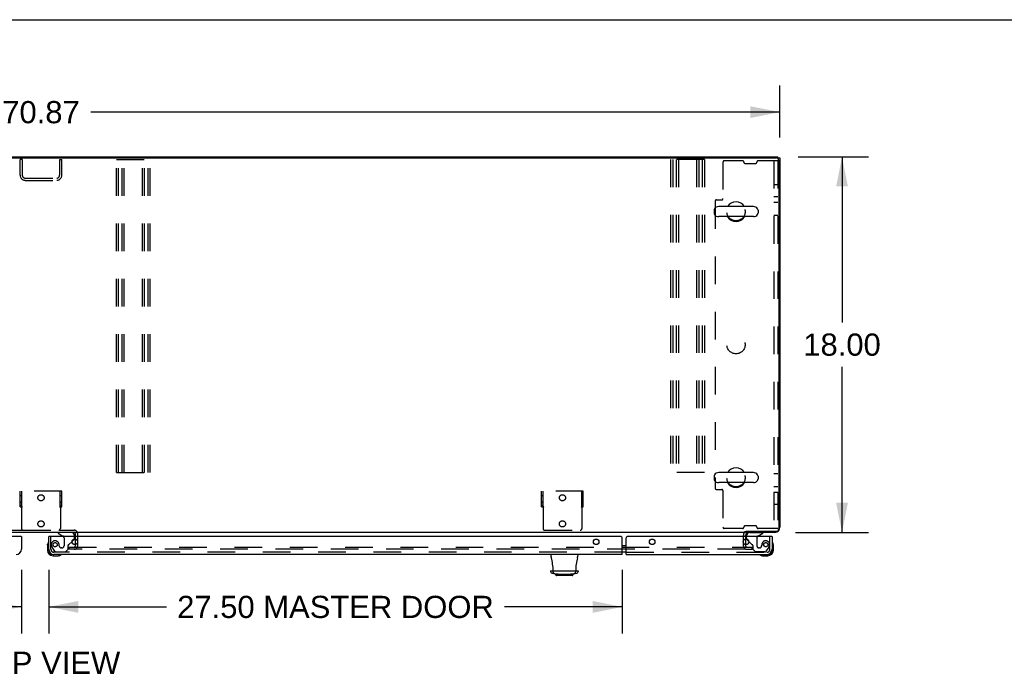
# Model space of a CAD drawing. Header units: inches. Extents: x 0 to 241, y 0 to 156.
# Tile 51 of 70: x 82 to 129, y 125 to 156. Entities that reach past the tile are written whole.
import ezdxf

# ---------------------------------------------------------------- set-up
doc = ezdxf.new("R2010")
doc.units = ezdxf.units.IN
doc.header["$LTSCALE"] = 13.251942
doc.header["$MEASUREMENT"] = 0
doc.linetypes.add('HIDDEN', pattern=[0.2, 0.1, -0.1])
doc.layers.get('0').update_dxf_attribs({"linetype": 'CONTINUOUS'})
for name, color, linetype in [('DEFAULT_2', 8, 'HIDDEN'), ('DIMENSIONS', 7, 'CONTINUOUS'), ('LEFT_DOOR_ASSEMBLY', 7, 'CONTINUOUS'), ('MASTER_DOOR_ASSEMBLY', 7, 'CONTINUOUS'), ('SLAVE_DOOR_ASSEMBLY', 7, 'CONTINUOUS')]:
    doc.layers.add(name, color=color, linetype=linetype)
doc.styles.get("Standard").update_dxf_attribs({"font": 'arial.ttf'})
doc.dimstyles.new('DIMSTYLE_1', dxfattribs={"dimtxt": 1.06299, "dimasz": 1.41732, "dimexe": 0.09, "dimexo": 0.07, "dimgap": 0.0375, "dimtad": 0, "dimtih": 1, "dimtoh": 1, "dimzin": 4, "dimdsep": 46, "dimtxsty": 'Standard', "dimblk": '_FILLED', "dimblk1": '_FILLED', "dimblk2": '_FILLED', "dimcen": 0.09, "dimazin": 1, "dimtfac": 1, "dimtdec": 3, "dimtofl": 0, "dimtmove": 0, "dimatfit": 3, "dimldrblk": '_FILLED', "dimfxl": 0, "dimtolj": 1, "dimtzin": 4, "dimarcsym": 0})

# ---------------------------------------------------------------- blocks, each defined once
blk = doc.blocks.new('_FILLED')
at = {"color": 0, "linetype": 'ByBlock'}
blk.add_solid([(0, 0), (-1, 0.2), (-1, -0.2)], dxfattribs=at)
blk = doc.blocks.new('*D1')
at = {"layer": 'DIMENSIONS', "color": 2, "linetype": 'Continuous'}
for p, q in [((47.215, 150.256), (47.215, 152.749)), ((118.081, 150.256), (118.081, 152.749)), ((47.215, 151.474), (80.259, 151.474)), ((118.081, 151.474), (85.036, 151.474))]:
    blk.add_line(p, q, dxfattribs=at)
at = {"layer": 'DIMENSIONS', "color": 2, "linetype": 'Continuous', "xscale": 1.41732, "yscale": 1.41732, "zscale": 1.41732, "rotation": 180}
blk.add_blockref('_FILLED', (47.215, 151.474), dxfattribs=at)
at = {"layer": 'DIMENSIONS', "color": 2, "linetype": 'Continuous', "xscale": 1.41732, "yscale": 1.41732, "zscale": 1.41732}
blk.add_blockref('_FILLED', (118.081, 151.474), dxfattribs=at)
at = {"layer": 'DIMENSIONS', "color": 2, "linetype": 'Continuous', "insert": (82.648, 152.005), "char_height": 1.063, "width": 3.71454, "attachment_point": 2, "line_spacing_factor": 0.9}
blk.add_mtext('70.87', dxfattribs=at)
blk = doc.blocks.new('*D2')
at = {"layer": 'DIMENSIONS', "color": 2, "linetype": 'Continuous'}
for p, q in [((118.954, 149.33), (122.335, 149.33)), ((121.06, 149.33), (121.06, 141.393)), ((121.06, 131.33), (121.06, 139.267)), ((118.826, 131.33), (122.335, 131.33))]:
    blk.add_line(p, q, dxfattribs=at)
at = {"layer": 'DIMENSIONS', "color": 2, "linetype": 'Continuous', "xscale": 1.41732, "yscale": 1.41732, "zscale": 1.41732}
for p, rotation in [((121.06, 149.33), 90), ((121.06, 131.33), 270)]:
    blk.add_blockref('_FILLED', p, dxfattribs=dict(at, rotation=rotation))
at = {"layer": 'DIMENSIONS', "color": 2, "linetype": 'Continuous', "insert": (121.06, 140.862), "char_height": 1.063, "width": 3.71454, "attachment_point": 2, "line_spacing_factor": 0.9}
blk.add_mtext('18.00', dxfattribs=at)
blk = doc.blocks.new('*D21')
at = {"layer": 'DIMENSIONS', "color": 2, "linetype": 'Continuous'}
for p, q in [((83.023, 129.527), (83.023, 126.482)), ((110.518, 129.527), (110.518, 126.482)), ((83.023, 127.758), (88.66, 127.758)), ((110.518, 127.758), (104.881, 127.758))]:
    blk.add_line(p, q, dxfattribs=at)
at = {"layer": 'DIMENSIONS', "color": 2, "linetype": 'Continuous', "xscale": 1.41732, "yscale": 1.41732, "zscale": 1.41732, "rotation": 180}
blk.add_blockref('_FILLED', (83.023, 127.758), dxfattribs=at)
at = {"layer": 'DIMENSIONS', "color": 2, "linetype": 'Continuous', "xscale": 1.41732, "yscale": 1.41732, "zscale": 1.41732}
blk.add_blockref('_FILLED', (110.518, 127.758), dxfattribs=at)
at = {"layer": 'DIMENSIONS', "color": 2, "linetype": 'Continuous', "insert": (96.77, 128.289), "char_height": 1.06299, "width": 15.15847, "attachment_point": 2, "line_spacing_factor": 0.9}
blk.add_mtext('27.50 MASTER DOOR', dxfattribs=at)
blk = doc.blocks.new('*D22')
at = {"layer": 'DIMENSIONS', "color": 2, "linetype": 'Continuous'}
for p, q in [((47.59, 129.527), (47.59, 126.482)), ((81.71, 129.527), (81.71, 126.482)), ((47.59, 127.758), (59.831, 127.758)), ((81.71, 127.758), (69.469, 127.758))]:
    blk.add_line(p, q, dxfattribs=at)
at = {"layer": 'DIMENSIONS', "color": 2, "linetype": 'Continuous', "xscale": 1.41732, "yscale": 1.41732, "zscale": 1.41732, "rotation": 180}
blk.add_blockref('_FILLED', (47.59, 127.758), dxfattribs=at)
at = {"layer": 'DIMENSIONS', "color": 2, "linetype": 'Continuous', "xscale": 1.41732, "yscale": 1.41732, "zscale": 1.41732}
blk.add_blockref('_FILLED', (81.71, 127.758), dxfattribs=at)
at = {"layer": 'DIMENSIONS', "color": 2, "linetype": 'Continuous', "insert": (64.65, 128.289), "char_height": 1.063, "width": 8.57505, "attachment_point": 2, "line_spacing_factor": 0.9}
blk.add_mtext('34.12 DOOR', dxfattribs=at)

msp = doc.modelspace()

# ---------------------------------------------------------------- linework, layer by layer
at = {"color": 7, "linetype": 'Continuous'}
for p, q in [((0, 155.905), (240.944, 155.905)), ((117.977, 149.257), (117.977, 149.33)), ((117.977, 149.278), (118.081, 149.278)), ((116.808, 146.947), (115.145, 146.947)), ((114.923, 146.769), (114.923, 146.642)), ((116.808, 146.464), (115.145, 146.464)), ((117.031, 146.769), (117.031, 146.642)), ((116.808, 134.197), (115.145, 134.197)), ((114.923, 134.019), (114.923, 133.892)), ((116.808, 133.714), (115.145, 133.714)), ((117.031, 134.019), (117.031, 133.892)), ((116.435, 131.376), (116.435, 131.33)), ((116.476, 131.291), (116.477, 131.291)), ((116.477, 131.291), (116.477, 131.291))]:
    msp.add_line(p, q, dxfattribs=at)
at = {"color": 3, "linetype": 'Continuous'}
for p, q in [((47.319, 149.33), (117.977, 149.33)), ((47.387, 149.278), (117.909, 149.278)), ((118.081, 149.278), (118.081, 131.577)), ((118.029, 149.158), (118.029, 131.502)), ((116.404, 131.33), (48.892, 131.33)), ((117.834, 131.33), (116.435, 131.33)), ((116.453, 131.382), (117.909, 131.382)), ((84.294, 131.251), (84.294, 131.126)), ((84.294, 131.008), (84.294, 130.745)), ((116.435, 131.188), (116.435, 131.126)), ((116.435, 131.008), (116.435, 130.745))]:
    msp.add_line(p, q, dxfattribs=at)
for points in [[(116.404, 131.363), (116.405, 131.364), (116.406, 131.366), (116.408, 131.368), (116.409, 131.369), (116.411, 131.37), (116.412, 131.371), (116.413, 131.372), (116.414, 131.373), (116.415, 131.373), (116.416, 131.374), (116.417, 131.374), (116.418, 131.374), (116.419, 131.374)], [(116.419, 131.374), (116.422, 131.374), (116.423, 131.374), (116.425, 131.374), (116.427, 131.375), (116.428, 131.375), (116.43, 131.375), (116.433, 131.376), (116.436, 131.376), (116.438, 131.377), (116.441, 131.378), (116.444, 131.379), (116.448, 131.38), (116.451, 131.381), (116.453, 131.382)]]:
    msp.add_lwpolyline(points, dxfattribs=at)
for centre, radius, start, end in [((117.909, 149.158), 0.12, 0, 90), ((84.244, 131.28), 0.05, 13.2353, 51.2791), ((116.577, 131.188), 0.142, 90, 180), ((117.834, 131.577), 0.246, 270, 360), ((117.909, 131.502), 0.12, 270, 360)]:
    msp.add_arc(centre, radius, start, end, dxfattribs=at)
at = {"color": 7, "linetype": 'Continuous'}
for centre, radius, start, end in [((115.145, 146.705), 0.241, 90, 146.8152), ((115.977, 146.705), 0.475, 30.5571, 149.4429), ((116.808, 146.705), 0.241, 33.1848, 90), ((115.048, 146.769), 0.125, 146.8152, 180), ((115.048, 146.642), 0.125, 180, 213.1848), ((115.145, 146.705), 0.241, 213.1848, 270), ((115.977, 146.705), 0.475, 210.5571, 329.4429), ((116.808, 146.705), 0.241, 270, 326.8152), ((116.906, 146.769), 0.125, 0, 33.1848), ((116.906, 146.642), 0.125, 326.8152, 360), ((115.145, 133.955), 0.241, 90, 146.8152), ((115.977, 133.955), 0.475, 30.5571, 149.4429), ((116.808, 133.955), 0.241, 33.1848, 90), ((115.048, 134.019), 0.125, 146.8152, 180), ((115.048, 133.892), 0.125, 180, 213.1848), ((115.145, 133.955), 0.241, 213.1848, 270), ((115.977, 133.955), 0.475, 210.5571, 329.4429), ((116.808, 133.955), 0.241, 270, 326.8152), ((116.906, 134.019), 0.125, 0, 33.1848), ((116.906, 133.892), 0.125, 326.8152, 360), ((84.244, 131.28), 0.05, 51.2791, 90), ((84.244, 131.28), 0.05, 0, 13.2353)]:
    msp.add_arc(centre, radius, start, end, dxfattribs=at)
at = {"layer": 'DEFAULT_2', "color": 8, "linetype": 'HIDDEN'}
for p, q in [((81.648, 148.452), (81.648, 149.205)), ((81.752, 149.205), (81.648, 149.205)), ((81.752, 149.205), (81.752, 148.452)), ((83.544, 148.452), (83.544, 149.205)), ((83.544, 149.205), (83.648, 149.205)), ((83.648, 148.452), (83.648, 149.205)), ((86.264, 134.205), (86.264, 149.205)), ((86.264, 149.205), (87.889, 149.205)), ((86.368, 134.205), (86.368, 149.205)), ((86.535, 134.205), (86.535, 149.205)), ((86.639, 134.205), (86.639, 149.205)), ((87.514, 134.205), (87.514, 149.205)), ((87.618, 134.205), (87.618, 149.205)), ((87.785, 134.205), (87.785, 149.205)), ((87.889, 134.205), (87.889, 149.205)), ((114.464, 149.205), (112.839, 149.205)), ((112.839, 149.205), (112.839, 134.205)), ((112.943, 149.205), (112.943, 134.205)), ((113.11, 149.205), (113.11, 134.205)), ((113.214, 149.205), (113.214, 134.205)), ((114.089, 149.205), (114.089, 134.205)), ((114.193, 149.205), (114.193, 134.205)), ((114.36, 149.205), (114.36, 134.205)), ((114.464, 149.205), (114.464, 134.205)), ((115.352, 149.084), (115.352, 147.327)), ((116.292, 149.143), (115.411, 149.143)), ((116.352, 149.084), (116.352, 149.077)), ((116.411, 149.018), (116.917, 149.018)), ((116.977, 149.084), (116.977, 149.077)), ((117.977, 149.143), (117.036, 149.143)), ((117.789, 149.143), (117.789, 131.518)), ((117.977, 149.143), (117.977, 131.518)), ((81.894, 148.309), (83.401, 148.309)), ((81.894, 148.205), (83.401, 148.205)), ((117.977, 147.986), (117.789, 147.986)), ((117.789, 147.424), (117.977, 147.424)), ((114.977, 147.209), (114.977, 133.452)), ((115.036, 147.268), (115.292, 147.268)), ((117.977, 147.143), (117.789, 147.143)), ((117.977, 146.518), (117.789, 146.518)), ((86.264, 134.205), (87.889, 134.205)), ((114.464, 134.205), (112.839, 134.205)), ((117.977, 134.143), (117.789, 134.143)), ((83.648, 133.309), (81.648, 133.309)), ((81.648, 132.559), (81.648, 133.309)), ((81.726, 132.559), (81.726, 133.309)), ((83.57, 132.559), (83.57, 133.309)), ((83.648, 132.559), (83.648, 133.309)), ((108.654, 133.309), (106.654, 133.309)), ((106.654, 132.559), (106.654, 133.309)), ((106.732, 132.559), (106.732, 133.309)), ((108.576, 132.559), (108.576, 133.309)), ((108.654, 132.559), (108.654, 133.309)), ((115.036, 133.393), (115.292, 133.393)), ((115.352, 133.334), (115.352, 131.577)), ((117.977, 133.518), (117.789, 133.518)), ((117.977, 133.236), (117.789, 133.236)), ((81.726, 133.082), (81.648, 133.082)), ((81.726, 132.786), (81.648, 132.786)), ((81.726, 132.747), (81.648, 132.747)), ((83.648, 133.082), (83.57, 133.082)), ((83.648, 132.786), (83.57, 132.786)), ((83.648, 132.747), (83.57, 132.747)), ((106.732, 133.082), (106.654, 133.082)), ((106.732, 132.786), (106.654, 132.786)), ((106.732, 132.747), (106.654, 132.747)), ((108.654, 133.082), (108.576, 133.082)), ((108.654, 132.786), (108.576, 132.786)), ((108.654, 132.747), (108.576, 132.747)), ((117.977, 132.674), (117.789, 132.674)), ((81.726, 132.622), (81.648, 132.622)), ((81.648, 132.559), (81.694, 132.559)), ((81.694, 132.559), (81.749, 132.559)), ((81.718, 132.528), (81.718, 131.512)), ((83.546, 132.559), (83.601, 132.559)), ((83.648, 132.622), (83.57, 132.622)), ((83.577, 132.528), (83.577, 131.512)), ((83.601, 132.559), (83.648, 132.559)), ((106.732, 132.622), (106.654, 132.622)), ((106.654, 132.559), (106.7, 132.559)), ((106.7, 132.559), (106.755, 132.559)), ((106.724, 132.528), (106.724, 131.512)), ((108.552, 132.559), (108.607, 132.559)), ((108.654, 132.622), (108.576, 132.622)), ((108.583, 132.528), (108.583, 131.512)), ((108.607, 132.559), (108.654, 132.559)), ((81.052, 131.434), (81.796, 131.434)), ((81.796, 131.434), (83.499, 131.434)), ((83.499, 131.434), (84.244, 131.434)), ((84.294, 131.28), (84.294, 131.251)), ((84.398, 131.28), (84.398, 130.672)), ((106.802, 131.434), (108.505, 131.434)), ((116.292, 131.518), (115.411, 131.518)), ((116.352, 131.577), (116.352, 131.584)), ((116.917, 131.643), (116.411, 131.643)), ((116.977, 131.577), (116.977, 131.584)), ((117.977, 131.518), (117.036, 131.518)), ((84.294, 131.126), (84.294, 131.008)), ((116.331, 130.692), (116.331, 131.188)), ((116.435, 131.126), (116.435, 131.008)), ((83.981, 130.622), (116.42, 130.622)), ((83.981, 130.622), (83.981, 130.518)), ((116.42, 130.518), (83.981, 130.518)), ((84.294, 130.745), (84.294, 130.672)), ((116.435, 130.745), (116.435, 130.692)), ((116.435, 130.622), (116.747, 130.622)), ((116.435, 130.518), (116.747, 130.518)), ((116.747, 130.518), (116.747, 130.622))]:
    msp.add_line(p, q, dxfattribs=at)
for points in [[(81.694, 132.559), (81.696, 132.557), (81.699, 132.555), (81.701, 132.553), (81.702, 132.551), (81.704, 132.549), (81.705, 132.547), (81.706, 132.545)], [(81.706, 132.545), (81.709, 132.541), (81.71, 132.539), (81.712, 132.536), (81.714, 132.534), (81.716, 132.531), (81.718, 132.528)], [(81.728, 132.536), (81.725, 132.534), (81.723, 132.532), (81.72, 132.53), (81.718, 132.528)], [(81.749, 132.559), (81.748, 132.557), (81.748, 132.554), (81.747, 132.552), (81.745, 132.55), (81.744, 132.548), (81.742, 132.546), (81.74, 132.544), (81.738, 132.543), (81.736, 132.541), (81.733, 132.54), (81.728, 132.536)], [(83.546, 132.559), (83.547, 132.557), (83.547, 132.554), (83.548, 132.552), (83.55, 132.55), (83.551, 132.548), (83.553, 132.546), (83.555, 132.545), (83.557, 132.543), (83.559, 132.541), (83.562, 132.54)], [(83.562, 132.54), (83.567, 132.536), (83.57, 132.534), (83.573, 132.532), (83.575, 132.53), (83.577, 132.528)], [(83.586, 132.541), (83.585, 132.539), (83.584, 132.537), (83.582, 132.535), (83.581, 132.533), (83.579, 132.531), (83.577, 132.528)], [(83.601, 132.559), (83.599, 132.557), (83.597, 132.555), (83.595, 132.553), (83.593, 132.552), (83.592, 132.55), (83.591, 132.548), (83.59, 132.546), (83.589, 132.545), (83.586, 132.541)], [(106.7, 132.559), (106.702, 132.557), (106.705, 132.555), (106.707, 132.553), (106.708, 132.551), (106.71, 132.549), (106.711, 132.547), (106.712, 132.545)], [(106.712, 132.545), (106.715, 132.541), (106.716, 132.539), (106.718, 132.536), (106.72, 132.534), (106.722, 132.531), (106.724, 132.528)], [(106.734, 132.536), (106.731, 132.534), (106.729, 132.532), (106.726, 132.53), (106.724, 132.528)], [(106.755, 132.559), (106.754, 132.557), (106.754, 132.554), (106.753, 132.552), (106.751, 132.55), (106.75, 132.548), (106.748, 132.546), (106.746, 132.544), (106.744, 132.543), (106.742, 132.541), (106.739, 132.54), (106.734, 132.536)], [(108.552, 132.559), (108.553, 132.557), (108.553, 132.554), (108.554, 132.552), (108.556, 132.55), (108.557, 132.548), (108.559, 132.546), (108.561, 132.545), (108.563, 132.543), (108.565, 132.541), (108.568, 132.54)], [(108.568, 132.54), (108.573, 132.536), (108.576, 132.534), (108.579, 132.532), (108.581, 132.53), (108.583, 132.528)], [(108.592, 132.541), (108.591, 132.539), (108.59, 132.537), (108.588, 132.535), (108.587, 132.533), (108.585, 132.531), (108.583, 132.528)], [(108.607, 132.559), (108.605, 132.557), (108.603, 132.555), (108.601, 132.553), (108.599, 132.552), (108.598, 132.55), (108.597, 132.548), (108.596, 132.546), (108.595, 132.545), (108.592, 132.541)]]:
    msp.add_lwpolyline(points, dxfattribs=at)
for centre, radius in [((115.977, 146.705), 0.438), ((115.977, 140.33), 0.438), ((115.977, 133.955), 0.438), ((82.648, 132.989), 0.148), ((107.654, 132.989), 0.148), ((82.648, 131.739), 0.148), ((107.654, 131.739), 0.148)]:
    msp.add_circle(centre, radius, dxfattribs=at)
for centre, radius, start, end in [((115.411, 149.084), 0.0591, 90, 180), ((116.292, 149.084), 0.0591, 0, 90), ((116.411, 149.077), 0.0591, 180, 270), ((116.917, 149.077), 0.0591, 270, 360), ((117.036, 149.084), 0.0591, 90, 180), ((81.894, 148.452), 0.246, 180, 270), ((81.894, 148.452), 0.142, 180, 270), ((83.401, 148.452), 0.246, 270, 360), ((83.401, 148.452), 0.142, 270, 360), ((115.292, 147.327), 0.0591, 270, 360), ((115.036, 147.209), 0.0591, 90, 180), ((115.036, 133.452), 0.0591, 180, 270), ((115.292, 133.334), 0.0591, 0, 90), ((81.796, 131.512), 0.078, 180, 270), ((83.499, 131.512), 0.078, 270, 360), ((84.244, 131.28), 0.154, 0, 90), ((106.802, 131.512), 0.078, 180, 270), ((108.505, 131.512), 0.078, 270, 360), ((115.411, 131.577), 0.0591, 180, 270), ((116.292, 131.577), 0.0591, 270, 360), ((116.577, 131.188), 0.246, 134.2241, 180), ((116.411, 131.584), 0.0591, 90, 180), ((116.917, 131.584), 0.0591, 0, 90), ((117.036, 131.577), 0.0591, 180, 270), ((84.244, 130.672), 0.154, 270, 360), ((84.244, 130.672), 0.05, 270, 360), ((116.505, 130.692), 0.174, 180, 270), ((116.505, 130.692), 0.07, 180, 270)]:
    msp.add_arc(centre, radius, start, end, dxfattribs=at)
at = {"layer": 'LEFT_DOOR_ASSEMBLY', "color": 3, "linetype": 'Continuous'}
for p, q in [((81.69, 131.126), (47.61, 131.126)), ((81.71, 131.126), (81.71, 130.519))]:
    msp.add_line(p, q, dxfattribs=at)
at = {"layer": 'LEFT_DOOR_ASSEMBLY', "color": 7, "linetype": 'Continuous'}
msp.add_line((81.69, 131.126), (81.71, 131.126), dxfattribs=at)
at = {"layer": 'LEFT_DOOR_ASSEMBLY', "color": 3, "linetype": 'Continuous'}
msp.add_arc((81.464, 130.519), 0.246, 270, 360, dxfattribs=at)
at = {"layer": 'MASTER_DOOR_ASSEMBLY', "color": 8, "linetype": 'HIDDEN'}
for p, q in [((84.095, 131.33), (83.465, 131.33)), ((83.127, 130.519), (83.127, 131.126)), ((83.753, 131.067), (83.753, 130.687)), ((84.003, 130.761), (84.142, 130.9)), ((84.252, 131.051), (84.252, 131.126)), ((83.201, 130.575), (83.303, 130.431)), ((110.518, 130.376), (83.252, 130.376)), ((83.367, 130.397), (83.819, 130.397)), ((83.524, 130.687), (83.524, 130.676)), ((83.655, 130.589), (83.622, 130.589)), ((83.819, 130.397), (83.945, 130.523)), ((83.945, 130.523), (83.945, 130.702))]:
    msp.add_line(p, q, dxfattribs=at)
at = {"layer": 'MASTER_DOOR_ASSEMBLY', "color": 7, "linetype": 'Continuous'}
for p, q in [((83.465, 131.33), (83.465, 131.291)), ((83.465, 131.291), (83.703, 131.153)), ((83.009, 130.867), (83.008, 130.861)), ((83.043, 131.126), (83.023, 131.126)), ((84.142, 130.9), (84.222, 130.98)), ((84.252, 131.126), (84.252, 131.173)), ((82.963, 130.732), (82.965, 130.77)), ((82.963, 130.732), (82.963, 130.475)), ((83.023, 130.519), (83.023, 130.475)), ((110.518, 130.696), (110.608, 130.696)), ((110.608, 130.376), (110.518, 130.376)), ((83.226, 130.272), (83.269, 130.272)), ((83.226, 130.212), (83.482, 130.212)), ((83.52, 130.215), (83.482, 130.212)), ((83.611, 130.257), (83.617, 130.259)), ((107.111, 130.163), (107.107, 130.272)), ((108.387, 130.272), (108.383, 130.163)), ((107.088, 129.48), (107.086, 129.45)), ((107.088, 129.48), (107.316, 129.48)), ((107.206, 129.485), (108.288, 129.485)), ((107.208, 129.428), (107.206, 129.48)), ((107.649, 129.48), (107.845, 129.48)), ((108.178, 129.48), (108.407, 129.48)), ((108.288, 129.48), (108.287, 129.428)), ((108.407, 129.48), (108.408, 129.45)), ((107.346, 129.282), (107.325, 129.332)), ((108.121, 129.264), (107.373, 129.264)), ((107.637, 129.264), (107.637, 129.257)), ((107.858, 129.257), (107.637, 129.257)), ((107.747, 129.264), (107.747, 129.257)), ((107.858, 129.264), (107.858, 129.257)), ((108.148, 129.282), (108.169, 129.332))]:
    msp.add_line(p, q, dxfattribs=at)
at = {"layer": 'MASTER_DOOR_ASSEMBLY', "color": 3, "linetype": 'Continuous'}
for p, q in [((83.023, 130.519), (83.023, 131.126)), ((110.456, 131.126), (83.043, 131.126)), ((110.518, 130.272), (110.518, 131.064)), ((110.518, 130.272), (83.269, 130.272))]:
    msp.add_line(p, q, dxfattribs=at)
at = {"layer": 'MASTER_DOOR_ASSEMBLY', "color": 7, "linetype": 'Continuous'}
for points in [[(107.316, 129.48), (107.316, 129.48), (107.316, 129.48), (107.317, 129.48), (107.317, 129.48), (107.318, 129.48), (107.318, 129.48)], [(107.318, 129.48), (107.32, 129.481), (107.321, 129.481), (107.323, 129.482), (107.324, 129.483), (107.326, 129.484), (107.327, 129.485)], [(108.167, 129.485), (108.168, 129.484), (108.17, 129.483), (108.171, 129.482), (108.173, 129.481), (108.175, 129.481), (108.176, 129.48)], [(108.176, 129.48), (108.176, 129.48), (108.177, 129.48), (108.177, 129.48), (108.178, 129.48), (108.178, 129.48), (108.178, 129.48)], [(107.301, 129.35), (107.306, 129.349), (107.311, 129.347), (107.315, 129.344), (107.319, 129.341), (107.322, 129.337), (107.324, 129.333), (107.325, 129.332)], [(108.169, 129.332), (108.17, 129.333), (108.172, 129.337), (108.175, 129.341), (108.179, 129.344), (108.183, 129.347), (108.188, 129.349), (108.193, 129.35)]]:
    msp.add_lwpolyline(points, dxfattribs=at)
at = {"layer": 'MASTER_DOOR_ASSEMBLY', "color": 8, "linetype": 'HIDDEN'}
msp.add_circle((83.327, 130.739), 0.101, dxfattribs=at)
at = {"layer": 'MASTER_DOOR_ASSEMBLY', "color": 3, "linetype": 'Continuous'}
for centre in [(84.273, 130.876), (109.268, 130.876)]:
    msp.add_circle(centre, 0.133, dxfattribs=at)
at = {"layer": 'MASTER_DOOR_ASSEMBLY', "color": 7, "linetype": 'Continuous'}
for centre, radius, start, end in [((84.095, 131.173), 0.157, 79.8896, 90), ((84.095, 131.173), 0.157, 0, 68.6178), ((83.213, 130.732), 0.25, 149.1101, 180), ((83.011, 130.852), 0.015, 96.3796, 149.1101), ((83.008, 130.852), 0.015, 0, 83.6204), ((83.653, 131.067), 0.1, 36.5468, 59.908), ((84.152, 131.051), 0.1, 315, 332.9732), ((83.226, 130.475), 0.263, 180, 270), ((83.226, 130.475), 0.203, 180, 270), ((83.482, 130.462), 0.25, 270, 300.8899), ((83.603, 130.257), 0.015, 6.3796, 90), ((83.603, 130.261), 0.015, 300.8899, 353.6204), ((107.308, 130.17), 0.197, 182, 195.7535), ((104.881, 129.485), 2.325, 0, 15.7535), ((110.613, 129.485), 2.325, 164.2465, 180), ((108.186, 130.17), 0.197, 344.2465, 358), ((107.165, 129.447), 0.0787, 178, 261.326), ((107.747, 133.262), 3.937, 261.326, 278.674), ((107.286, 129.431), 0.0787, 182, 263.1402), ((107.649, 129.5), 0.0197, 228.7831, 270), ((107.845, 129.5), 0.0197, 270, 311.2157), ((108.208, 129.431), 0.0787, 276.8598, 358), ((108.329, 129.447), 0.0787, 278.674, 2), ((107.373, 129.293), 0.0295, 202.5, 270), ((108.121, 129.293), 0.0295, 270, 337.5)]:
    msp.add_arc(centre, radius, start, end, dxfattribs=at)
at = {"layer": 'MASTER_DOOR_ASSEMBLY', "color": 8, "linetype": 'HIDDEN'}
for centre, radius, start, end in [((84.095, 131.173), 0.157, 68.6178, 79.8896), ((83.327, 130.739), 0.187, 17.8482, 196.8439), ((83.131, 130.676), 0.393, 1.6599, 17.9298), ((83.653, 131.067), 0.1, 0, 36.5468), ((84.152, 131.051), 0.1, 332.9732, 360), ((83.269, 130.519), 0.142, 180, 270), ((83.517, 130.797), 0.386, 196.8439, 215.1), ((83.367, 130.476), 0.079, 215.1, 270), ((83.622, 130.687), 0.098, 180, 270), ((83.655, 130.687), 0.098, 270, 360), ((83.984, 130.702), 0.039, 111.6096, 180), ((83.932, 130.832), 0.1, 291.6096, 315)]:
    msp.add_arc(centre, radius, start, end, dxfattribs=at)
at = {"layer": 'MASTER_DOOR_ASSEMBLY', "color": 3, "linetype": 'Continuous'}
for centre, radius, start, end in [((110.456, 131.064), 0.0625, 0, 90), ((83.269, 130.519), 0.246, 180, 270)]:
    msp.add_arc(centre, radius, start, end, dxfattribs=at)
at = {"layer": 'SLAVE_DOOR_ASSEMBLY', "color": 8, "linetype": 'HIDDEN'}
for p, q in [((116.634, 131.33), (117.264, 131.33)), ((116.477, 131.051), (116.477, 131.126)), ((116.725, 130.761), (116.586, 130.9)), ((116.976, 131.067), (116.976, 130.687)), ((117.602, 130.519), (117.602, 131.126)), ((110.706, 130.376), (117.459, 130.376)), ((116.784, 130.702), (116.784, 130.523)), ((116.784, 130.523), (116.91, 130.397)), ((117.361, 130.397), (116.91, 130.397)), ((117.107, 130.589), (117.074, 130.589)), ((117.205, 130.687), (117.205, 130.676)), ((117.426, 130.431), (117.527, 130.575))]:
    msp.add_line(p, q, dxfattribs=at)
at = {"layer": 'SLAVE_DOOR_ASSEMBLY', "color": 7, "linetype": 'Continuous'}
for p, q in [((117.025, 131.153), (117.264, 131.291)), ((117.264, 131.33), (117.264, 131.291)), ((116.477, 131.126), (116.477, 131.173)), ((116.586, 130.9), (116.506, 130.98)), ((117.686, 131.126), (117.706, 131.126)), ((117.721, 130.861), (117.719, 130.867)), ((110.518, 130.696), (110.706, 130.696)), ((110.706, 130.376), (110.518, 130.376)), ((117.706, 130.475), (117.706, 130.519)), ((117.766, 130.732), (117.763, 130.77)), ((117.766, 130.475), (117.766, 130.732)), ((117.111, 130.259), (117.117, 130.257)), ((117.208, 130.215), (117.246, 130.212)), ((117.246, 130.212), (117.503, 130.212)), ((117.459, 130.272), (117.503, 130.272))]:
    msp.add_line(p, q, dxfattribs=at)
at = {"layer": 'SLAVE_DOOR_ASSEMBLY', "color": 3, "linetype": 'Continuous'}
for p, q in [((110.706, 130.272), (110.706, 131.064)), ((117.686, 131.126), (110.768, 131.126)), ((117.706, 131.126), (117.706, 130.519)), ((110.706, 130.272), (117.459, 130.272))]:
    msp.add_line(p, q, dxfattribs=at)
for centre in [(111.956, 130.876), (116.456, 130.876)]:
    msp.add_circle(centre, 0.133, dxfattribs=at)
at = {"layer": 'SLAVE_DOOR_ASSEMBLY', "color": 8, "linetype": 'HIDDEN'}
msp.add_circle((117.402, 130.739), 0.101, dxfattribs=at)
at = {"layer": 'SLAVE_DOOR_ASSEMBLY', "color": 7, "linetype": 'Continuous'}
for centre, radius, start, end in [((116.634, 131.173), 0.157, 90, 180), ((116.577, 131.051), 0.1, 207.0268, 225), ((117.076, 131.067), 0.1, 120.092, 143.4532), ((117.721, 130.852), 0.015, 96.3796, 180), ((117.717, 130.852), 0.015, 30.8899, 83.6204), ((117.516, 130.732), 0.25, 0, 30.8899), ((117.503, 130.475), 0.263, 270, 360), ((117.503, 130.475), 0.203, 270, 360), ((117.126, 130.257), 0.015, 90, 173.6204), ((117.126, 130.261), 0.015, 186.3796, 239.1101), ((117.246, 130.462), 0.25, 239.1101, 270)]:
    msp.add_arc(centre, radius, start, end, dxfattribs=at)
at = {"layer": 'SLAVE_DOOR_ASSEMBLY', "color": 3, "linetype": 'Continuous'}
for centre, radius, start, end in [((110.768, 131.064), 0.0625, 90, 180), ((117.459, 130.519), 0.246, 270, 360)]:
    msp.add_arc(centre, radius, start, end, dxfattribs=at)
at = {"layer": 'SLAVE_DOOR_ASSEMBLY', "color": 8, "linetype": 'HIDDEN'}
for centre, radius, start, end in [((116.577, 131.051), 0.1, 180, 207.0268), ((117.076, 131.067), 0.1, 143.4532, 180), ((117.597, 130.676), 0.393, 162.0702, 178.3401), ((117.402, 130.739), 0.187, 343.1561, 162.1518), ((116.796, 130.832), 0.1, 225, 248.3904), ((116.745, 130.702), 0.039, 0, 68.3904), ((117.074, 130.687), 0.098, 180, 270), ((117.107, 130.687), 0.098, 270, 360), ((117.361, 130.476), 0.079, 270, 324.9), ((117.459, 130.519), 0.142, 270, 360), ((117.211, 130.797), 0.386, 324.9, 343.1561)]:
    msp.add_arc(centre, radius, start, end, dxfattribs=at)

# ---------------------------------------------------------------- texts
at = {"layer": 'DIMENSIONS', "color": 2, "linetype": 'Continuous', "insert": (82.819, 125.609), "char_height": 1.063, "width": 7.24335, "attachment_point": 2, "line_spacing_factor": 0.9}
msp.add_mtext('TOP VIEW', dxfattribs=at)

# ---------------------------------------------------------------- dimensions: what is measured, and where the dimension line sits
at = {"layer": 'DIMENSIONS', "color": 2, "linetype": 'Continuous'}
for base, p1, p2, text, picture, middle in [((118.081, 151.474), (47.215, 152.819), (118.081, 152.819), '<>\\P[]', '*D1', (82.647, 151.468)), ((110.518, 127.7578), (83.0225, 129.5968), (110.518, 129.5968), '<> MASTER DOOR\\P[]', '*D21', (96.7703, 127.7578))]:
    dim = msp.add_linear_dim(base=base, p1=p1, p2=p2, text=text, dimstyle='DIMSTYLE_1', dxfattribs=at)
    dim.commit()
    dim.dimension.update_dxf_attribs({"geometry": picture, "text_midpoint": middle, "dimtype": 160})
for base, p1, p2, angle, text, picture, middle in [((121.06, 149.33), (118.756, 131.33), (118.884, 149.33), 90, '<>\\P[]', '*D2', (121.105, 140.324)), ((47.59, 127.758), (81.71, 129.597), (47.59, 129.597), 180, '<> DOOR\\P[]', '*D22', (64.65, 127.758))]:
    dim = msp.add_linear_dim(base=base, p1=p1, p2=p2, angle=angle, text=text, dimstyle='DIMSTYLE_1', dxfattribs=at)
    dim.commit()
    dim.dimension.update_dxf_attribs({"geometry": picture, "text_midpoint": middle, "dimtype": 160})

doc.saveas('drawing.dxf')
